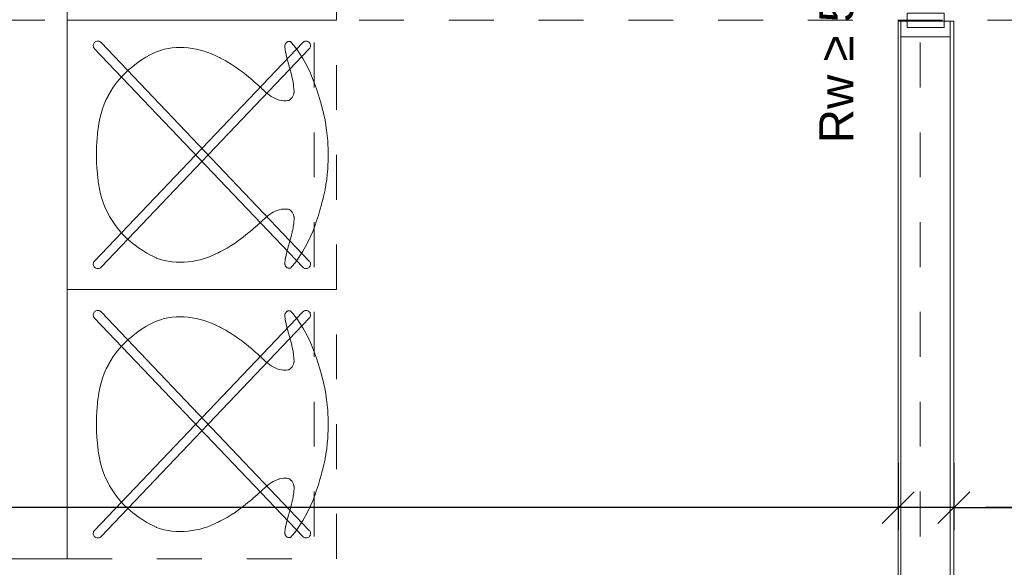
# Model space of a CAD drawing. Header units: metres. Extents: x -45.2 to 14.3, y -31.8 to 10.2.
# Tile 117 of 152: x -10.1 to -7.9, y -12 to -10.8. Entities that reach past the tile are written whole.
import ezdxf

# ---------------------------------------------------------------- set-up
doc = ezdxf.new("R2010")
doc.units = ezdxf.units.M
doc.header["$LTSCALE"] = 0.05
doc.linetypes.add('gestrichelt - 01', pattern=[2, 1, -1])
doc.linetypes.add('Raster 01', pattern=[2, 1, -1])
doc.layers.get('0').update_dxf_attribs({"lineweight": 25})
for name, color, linetype, lineweight in [('027_Tischlerarbeiten-340 Innentüren', 7, 'Continuous', 9), ('AV1-Akustikvorgaben-Trennwände', 7, 'Continuous', 5), ('AV1-Einrichtung Bemaßung', 7, 'Continuous', 9)]:
    doc.layers.add(name, color=color, linetype=linetype, lineweight=lineweight)
for name, color, linetype, lineweight, true_color in [('AV1-Bewegungsfläche', 7, 'gestrichelt - 01', 9, 0xd9d9d9), ('AV1-Einrichtung', 7, 'Continuous', 9, 0xa6a6a6), ('AV1-Raster', 7, 'Raster 01', 9, 0xa6a6a6)]:
    doc.layers.add(name, color=color, linetype=linetype, lineweight=lineweight, true_color=true_color)
doc.styles.add('Arial', font='arial.ttf')

msp = doc.modelspace()

# ---------------------------------------------------------------- linework, layer by layer
at = {"color": 0, "linetype": 'Continuous', "lineweight": 15}
for p, q in [((-8.1136, -11.8506), (-8.1844, -11.9213)), ((-8.1136, -11.8506), (-8.1844, -11.9213)), ((-8.0604, -11.9213), (-7.9896, -11.8506)), ((-8.0604, -11.9213), (-7.9896, -11.8506))]:
    msp.add_line(p, q, dxfattribs=at)
at = {"color": 0, "linetype": 'ByBlock', "lineweight": -2}
for p, q in [((-8.149, -11.8859), (-8.2197, -11.8859)), ((-8.149, -11.8859), (-8.2197, -11.8859)), ((-8.025, -11.8859), (-7.9543, -11.8859)), ((-8.025, -11.8859), (-7.9543, -11.8859))]:
    msp.add_line(p, q, dxfattribs=at)
at = {"layer": '027_Tischlerarbeiten-340 Innentüren', "color": 7, "linetype": 'Continuous', "lineweight": 5}
for points in [[(-8.1289, -10.784), (-8.0469, -10.784), (-8.0469, -10.816), (-8.1289, -10.816)], [(-8.149, -10.8023), (-8.143, -10.8023), (-8.143, -12.0727), (-8.149, -12.0727)], [(-8.143, -10.8023), (-8.033, -10.8023), (-8.033, -10.8373), (-8.143, -10.8373)], [(-8.033, -10.8023), (-8.025, -10.8023), (-8.025, -12.0727), (-8.033, -12.0727)]]:
    msp.add_lwpolyline(points, close=True, dxfattribs=at)
at = {"layer": 'AV1-Bewegungsfläche'}
for points in [[(-10, -10.2), (-10, -10.8), (-9.4, -10.8), (-9.4, -10.2)], [(-10, -10.8), (-10, -11.4), (-9.4, -11.4), (-9.4, -10.8)], [(-10, -11.4), (-10, -12), (-9.4, -12), (-9.4, -11.4)]]:
    msp.add_lwpolyline(points, close=True, dxfattribs=at)
at = {"layer": 'AV1-Einrichtung'}
for points in [[(-11.6, -12), (-11.6, -9.6), (-10, -9.6), (-10, -12)], [(-9.4608, -10.8635), (-9.4598, -10.8622), (-9.4589, -10.8606), (-9.4584, -10.859), (-9.4581, -10.8573), (-9.4581, -10.8555), (-9.4585, -10.8538), (-9.4591, -10.8522), (-9.46, -10.8507), (-9.4612, -10.8494), (-9.4612, -10.8494), (-9.4626, -10.8483), (-9.4641, -10.8475), (-9.4657, -10.8469), (-9.4675, -10.8467), (-9.4692, -10.8467), (-9.4709, -10.847), (-9.4725, -10.8477), (-9.474, -10.8486), (-9.4753, -10.8497), (-9.9392, -11.3365), (-9.9392, -11.3365), (-9.9402, -11.3378), (-9.9411, -11.3394), (-9.9416, -11.341), (-9.9419, -11.3427), (-9.9419, -11.3445), (-9.9415, -11.3462), (-9.9409, -11.3478), (-9.94, -11.3493), (-9.9388, -11.3506), (-9.9388, -11.3506), (-9.9374, -11.3517), (-9.9359, -11.3525), (-9.9343, -11.3531), (-9.9325, -11.3533), (-9.9308, -11.3533), (-9.9291, -11.353), (-9.9275, -11.3523), (-9.926, -11.3514), (-9.9247, -11.3503)], [(-9.4753, -11.3503), (-9.474, -11.3514), (-9.4725, -11.3523), (-9.4709, -11.353), (-9.4692, -11.3533), (-9.4675, -11.3533), (-9.4657, -11.3531), (-9.4641, -11.3525), (-9.4626, -11.3517), (-9.4612, -11.3506), (-9.4612, -11.3506), (-9.46, -11.3493), (-9.4591, -11.3478), (-9.4585, -11.3462), (-9.4581, -11.3445), (-9.4581, -11.3427), (-9.4584, -11.341), (-9.4589, -11.3394), (-9.4598, -11.3378), (-9.4608, -11.3365), (-9.9247, -10.8497), (-9.9247, -10.8497), (-9.926, -10.8486), (-9.9275, -10.8477), (-9.9291, -10.847), (-9.9308, -10.8467), (-9.9325, -10.8467), (-9.9343, -10.8469), (-9.9343, -10.8469), (-9.9359, -10.8475), (-9.9374, -10.8483), (-9.9388, -10.8494), (-9.94, -10.8507), (-9.9409, -10.8522), (-9.9415, -10.8538), (-9.9415, -10.8538), (-9.9419, -10.8555), (-9.9419, -10.8573), (-9.9416, -10.859), (-9.9411, -10.8606), (-9.9402, -10.8622), (-9.9392, -10.8635)], [(-9.9349, -11.1014), (-9.9349, -11.1029), (-9.9349, -11.1076), (-9.9349, -11.1076), (-9.9345, -11.1186), (-9.934, -11.1273), (-9.934, -11.1273), (-9.9332, -11.1369), (-9.9328, -11.1409), (-9.9328, -11.1409), (-9.9326, -11.1424), (-9.9326, -11.1424), (-9.9324, -11.1455), (-9.9321, -11.1493), (-9.9321, -11.1493), (-9.9309, -11.16), (-9.9303, -11.1638), (-9.9303, -11.1638), (-9.9283, -11.1753), (-9.9283, -11.1754), (-9.9283, -11.1754), (-9.9258, -11.1866), (-9.9257, -11.1867), (-9.9257, -11.1867), (-9.9227, -11.1974), (-9.9227, -11.1975), (-9.9227, -11.1975), (-9.9191, -11.208), (-9.9191, -11.208), (-9.9191, -11.208), (-9.9151, -11.2181), (-9.9151, -11.2182), (-9.9151, -11.2182), (-9.9106, -11.2279), (-9.9105, -11.2279), (-9.9105, -11.2279), (-9.9056, -11.2373), (-9.9055, -11.2374), (-9.9055, -11.2374), (-9.9001, -11.2464), (-9.9001, -11.2464), (-9.9001, -11.2464), (-9.8942, -11.2551), (-9.8942, -11.2551), (-9.8878, -11.2635), (-9.8878, -11.2635), (-9.881, -11.2716), (-9.881, -11.2716), (-9.881, -11.2716), (-9.8738, -11.2793), (-9.8738, -11.2793), (-9.8738, -11.2793), (-9.8662, -11.2867), (-9.8662, -11.2867), (-9.8662, -11.2867), (-9.8582, -11.2938), (-9.8582, -11.2938), (-9.8582, -11.2938), (-9.8498, -11.3005), (-9.8497, -11.3005), (-9.8497, -11.3005), (-9.841, -11.307), (-9.8409, -11.307), (-9.8409, -11.307), (-9.8318, -11.3131), (-9.8316, -11.3132), (-9.8316, -11.3132), (-9.8223, -11.3189), (-9.8208, -11.3198), (-9.8208, -11.3198), (-9.8142, -11.3235), (-9.8138, -11.3237), (-9.8138, -11.3237), (-9.8079, -11.3267), (-9.8079, -11.3267), (-9.8018, -11.3294), (-9.8008, -11.3298), (-9.8008, -11.3298), (-9.7924, -11.3328), (-9.7924, -11.3328), (-9.7924, -11.3328), (-9.7839, -11.3352), (-9.7839, -11.3352), (-9.7839, -11.3352), (-9.7752, -11.337), (-9.7752, -11.337), (-9.7752, -11.337), (-9.7664, -11.3383), (-9.7664, -11.3383), (-9.7664, -11.3383), (-9.7574, -11.3391), (-9.7574, -11.3391), (-9.7574, -11.3391), (-9.7484, -11.3393), (-9.7484, -11.3393), (-9.7484, -11.3393), (-9.7394, -11.3391), (-9.7394, -11.3391), (-9.7394, -11.3391), (-9.7304, -11.3384), (-9.7304, -11.3384), (-9.7304, -11.3384), (-9.7214, -11.3372), (-9.7214, -11.3372), (-9.7214, -11.3372), (-9.7125, -11.3356), (-9.7125, -11.3356), (-9.7125, -11.3356), (-9.7037, -11.3336), (-9.7037, -11.3336), (-9.7037, -11.3336), (-9.6951, -11.3311), (-9.6951, -11.3311), (-9.6951, -11.3311), (-9.6866, -11.3283), (-9.6866, -11.3283), (-9.6866, -11.3283), (-9.6784, -11.3251), (-9.6784, -11.3251), (-9.6784, -11.3251), (-9.6704, -11.3215), (-9.6689, -11.3208), (-9.6689, -11.3208), (-9.6641, -11.3184), (-9.6627, -11.3176), (-9.6627, -11.3176), (-9.6608, -11.3166), (-9.6608, -11.3166), (-9.6583, -11.3154), (-9.6553, -11.3139), (-9.6553, -11.3139), (-9.6468, -11.3094), (-9.6439, -11.3077), (-9.6439, -11.3077), (-9.6348, -11.3022), (-9.6348, -11.3022), (-9.6348, -11.3022), (-9.626, -11.2964), (-9.626, -11.2964), (-9.6174, -11.2903), (-9.6164, -11.2896), (-9.6164, -11.2896), (-9.61, -11.2848), (-9.61, -11.2848), (-9.6038, -11.2799), (-9.6037, -11.2798), (-9.6037, -11.2798), (-9.5974, -11.2747), (-9.5953, -11.273), (-9.5953, -11.273), (-9.5888, -11.2676), (-9.5879, -11.2668), (-9.5879, -11.2668), (-9.5833, -11.2629), (-9.5831, -11.2628), (-9.5831, -11.2628), (-9.579, -11.2592), (-9.5787, -11.2589), (-9.5787, -11.2589), (-9.5752, -11.2557), (-9.5752, -11.2557), (-9.5717, -11.2524), (-9.5717, -11.2524), (-9.5717, -11.2524), (-9.5682, -11.2491), (-9.5681, -11.2491), (-9.5681, -11.2491), (-9.5646, -11.2457), (-9.5645, -11.2457), (-9.5645, -11.2457), (-9.5609, -11.2424), (-9.5609, -11.2424), (-9.5609, -11.2424), (-9.5571, -11.2391), (-9.5571, -11.2391), (-9.5571, -11.2391), (-9.5533, -11.236), (-9.5532, -11.236), (-9.5532, -11.236), (-9.5493, -11.233), (-9.5493, -11.233), (-9.5493, -11.233), (-9.5453, -11.2302), (-9.5452, -11.2302), (-9.5452, -11.2302), (-9.5411, -11.2277), (-9.5411, -11.2277), (-9.5411, -11.2277), (-9.5368, -11.2255), (-9.5368, -11.2255), (-9.5368, -11.2255), (-9.5323, -11.2236), (-9.5323, -11.2236), (-9.5277, -11.2222), (-9.5277, -11.2221), (-9.5277, -11.2221), (-9.5229, -11.2211), (-9.5229, -11.2211), (-9.5229, -11.2211), (-9.518, -11.2206), (-9.518, -11.2206), (-9.518, -11.2206), (-9.5129, -11.2206), (-9.5119, -11.2206), (-9.5119, -11.2206), (-9.5085, -11.221), (-9.5076, -11.2211), (-9.5076, -11.2211), (-9.5062, -11.2214), (-9.5062, -11.2214), (-9.5058, -11.2215), (-9.5057, -11.2215), (-9.5057, -11.2215), (-9.5052, -11.2218), (-9.505, -11.2219), (-9.505, -11.2219), (-9.5043, -11.2223), (-9.504, -11.2225), (-9.504, -11.2225), (-9.5027, -11.2235), (-9.5024, -11.2238), (-9.5024, -11.2238), (-9.5008, -11.2255), (-9.5007, -11.2256), (-9.5007, -11.2256), (-9.499, -11.2278), (-9.4989, -11.2279), (-9.4989, -11.2279), (-9.4974, -11.2305), (-9.4973, -11.2306), (-9.4973, -11.2306), (-9.496, -11.2336), (-9.4959, -11.234), (-9.4959, -11.234), (-9.4951, -11.2365), (-9.495, -11.2371), (-9.495, -11.2371), (-9.4948, -11.2384), (-9.4947, -11.2386), (-9.4947, -11.2386), (-9.4946, -11.2395), (-9.4946, -11.2395), (-9.4947, -11.2417), (-9.4947, -11.2422), (-9.4947, -11.2422), (-9.4948, -11.2454), (-9.4949, -11.247), (-9.4949, -11.247), (-9.4955, -11.2534), (-9.4958, -11.2555), (-9.4958, -11.2555), (-9.4967, -11.2617), (-9.4969, -11.2627), (-9.4969, -11.2627), (-9.4977, -11.2668), (-9.4977, -11.2668), (-9.4986, -11.2709), (-9.4988, -11.2719), (-9.4988, -11.2719), (-9.5003, -11.278), (-9.5005, -11.279), (-9.5005, -11.279), (-9.5027, -11.287), (-9.5027, -11.287), (-9.5049, -11.295), (-9.5049, -11.295), (-9.5072, -11.303), (-9.5072, -11.303), (-9.5094, -11.311), (-9.5094, -11.311), (-9.5094, -11.311), (-9.5115, -11.319), (-9.5115, -11.319), (-9.5115, -11.319), (-9.5132, -11.3272), (-9.5134, -11.3282), (-9.5134, -11.3282), (-9.5145, -11.3344), (-9.5147, -11.336), (-9.5147, -11.336), (-9.5151, -11.3391), (-9.5152, -11.3397), (-9.5152, -11.3397), (-9.5154, -11.3418), (-9.5154, -11.3418), (-9.5153, -11.3423), (-9.5152, -11.3427), (-9.5152, -11.3427), (-9.5149, -11.3441), (-9.5147, -11.3447), (-9.5147, -11.3447), (-9.5142, -11.3462), (-9.5142, -11.3462), (-9.5142, -11.3462), (-9.5136, -11.3476), (-9.5136, -11.3476), (-9.5136, -11.3476), (-9.5128, -11.3489), (-9.5128, -11.3489), (-9.5128, -11.3489), (-9.5119, -11.35), (-9.5119, -11.35), (-9.5115, -11.3505), (-9.5109, -11.3509), (-9.5106, -11.3512), (-9.5106, -11.3512), (-9.51, -11.3516), (-9.5094, -11.3519), (-9.5094, -11.3519), (-9.5081, -11.3523), (-9.508, -11.3523), (-9.508, -11.3523), (-9.5073, -11.3525), (-9.5066, -11.3526), (-9.5063, -11.3526), (-9.5063, -11.3526), (-9.5052, -11.3525), (-9.5052, -11.3525), (-9.504, -11.3524), (-9.5039, -11.3523), (-9.5039, -11.3523), (-9.5029, -11.3521), (-9.5028, -11.3521), (-9.5028, -11.3521), (-9.5021, -11.3519), (-9.5021, -11.3519), (-9.5001, -11.3496), (-9.4976, -11.3467), (-9.4976, -11.3467), (-9.4909, -11.3383), (-9.4886, -11.3352), (-9.4886, -11.3352), (-9.4816, -11.3251), (-9.4816, -11.3251), (-9.475, -11.3147), (-9.475, -11.3147), (-9.469, -11.3041), (-9.469, -11.3041), (-9.469, -11.3041), (-9.4633, -11.2931), (-9.4633, -11.2931), (-9.4633, -11.2931), (-9.4581, -11.282), (-9.4581, -11.2819), (-9.4581, -11.2819), (-9.4532, -11.2705), (-9.4532, -11.2705), (-9.4532, -11.2705), (-9.4487, -11.2589), (-9.4487, -11.2589), (-9.4487, -11.2589), (-9.4445, -11.2471), (-9.4445, -11.2471), (-9.4445, -11.2471), (-9.4406, -11.2352), (-9.4406, -11.2352), (-9.4406, -11.2352), (-9.437, -11.2231), (-9.437, -11.2231), (-9.437, -11.2231), (-9.4336, -11.211), (-9.4326, -11.2072), (-9.4326, -11.2072), (-9.4299, -11.1964), (-9.4289, -11.1926), (-9.4289, -11.1926), (-9.4282, -11.1895), (-9.4262, -11.1806), (-9.4262, -11.1806), (-9.4256, -11.1777), (-9.4252, -11.1756), (-9.4252, -11.1756), (-9.424, -11.1684), (-9.4236, -11.1663), (-9.4236, -11.1663), (-9.422, -11.1547), (-9.422, -11.1547), (-9.422, -11.1547), (-9.4207, -11.1432), (-9.4207, -11.1432), (-9.4207, -11.1432), (-9.4197, -11.1316), (-9.4197, -11.1316), (-9.4191, -11.1201), (-9.4189, -11.1165), (-9.4189, -11.1165), (-9.4187, -11.1064), (-9.4187, -11.1028), (-9.4187, -11.1028), (-9.4186, -11.0999), (-9.4187, -11.1001), (-9.4187, -11.1001), (-9.4187, -11.0972), (-9.4188, -11.0936), (-9.4188, -11.0936), (-9.419, -11.0835), (-9.4192, -11.0799), (-9.4192, -11.0799), (-9.4198, -11.0684), (-9.4198, -11.0684), (-9.4208, -11.0568), (-9.4208, -11.0568), (-9.4208, -11.0568), (-9.4221, -11.0453), (-9.4221, -11.0453), (-9.4221, -11.0453), (-9.4237, -11.0338), (-9.4241, -11.0316), (-9.4241, -11.0316), (-9.4253, -11.0244), (-9.4257, -11.0223), (-9.4257, -11.0223), (-9.4263, -11.0194), (-9.4283, -11.0105), (-9.4283, -11.0105), (-9.429, -11.0074), (-9.4299, -11.0036), (-9.4299, -11.0036), (-9.4327, -10.9928), (-9.4337, -10.989), (-9.4337, -10.989), (-9.4371, -10.9769), (-9.4371, -10.9769), (-9.4371, -10.9769), (-9.4407, -10.9648), (-9.4407, -10.9648), (-9.4407, -10.9648), (-9.4446, -10.9529), (-9.4446, -10.9529), (-9.4446, -10.9529), (-9.4488, -10.9411), (-9.4488, -10.9411), (-9.4488, -10.9411), (-9.4533, -10.9295), (-9.4533, -10.9295), (-9.4533, -10.9295), (-9.4582, -10.9181), (-9.4582, -10.918), (-9.4582, -10.918), (-9.4634, -10.9069), (-9.4634, -10.9069), (-9.4634, -10.9069), (-9.4691, -10.8959), (-9.4691, -10.8959), (-9.4691, -10.8959), (-9.4751, -10.8853), (-9.4751, -10.8853), (-9.4817, -10.8749), (-9.4817, -10.8749), (-9.4887, -10.8648), (-9.4896, -10.8636), (-9.4896, -10.8636), (-9.4953, -10.8563), (-9.4967, -10.8545), (-9.4967, -10.8545), (-9.4997, -10.851), (-9.5002, -10.8504), (-9.5002, -10.8504), (-9.5022, -10.8481), (-9.5022, -10.8481), (-9.5029, -10.8479), (-9.5033, -10.8478), (-9.5033, -10.8478), (-9.5048, -10.8475), (-9.5053, -10.8475), (-9.5053, -10.8475), (-9.5064, -10.8474), (-9.5064, -10.8474), (-9.5074, -10.8475), (-9.5076, -10.8476), (-9.5076, -10.8476), (-9.5084, -10.8477), (-9.509, -10.848), (-9.5093, -10.848), (-9.5093, -10.848), (-9.5101, -10.8484), (-9.5108, -10.8489), (-9.5108, -10.8489), (-9.5115, -10.8495), (-9.5122, -10.8502), (-9.5122, -10.8502), (-9.5122, -10.8502), (-9.5133, -10.8517), (-9.5133, -10.8518), (-9.5133, -10.8518), (-9.5142, -10.8535), (-9.5142, -10.8536), (-9.5142, -10.8536), (-9.5149, -10.8555), (-9.515, -10.8559), (-9.515, -10.8559), (-9.5153, -10.8573), (-9.5154, -10.8577), (-9.5154, -10.8577), (-9.5155, -10.8582), (-9.5155, -10.8582), (-9.5153, -10.8603), (-9.5152, -10.8609), (-9.5152, -10.8609), (-9.5148, -10.864), (-9.5146, -10.8656), (-9.5146, -10.8656), (-9.5135, -10.8718), (-9.5133, -10.8728), (-9.5133, -10.8728), (-9.5116, -10.881), (-9.5116, -10.881), (-9.5116, -10.881), (-9.5095, -10.8891), (-9.5095, -10.8891), (-9.5095, -10.8891), (-9.5073, -10.8971), (-9.5073, -10.8971), (-9.505, -10.905), (-9.505, -10.905), (-9.5028, -10.913), (-9.5028, -10.913), (-9.5006, -10.921), (-9.5006, -10.921), (-9.5006, -10.921), (-9.4987, -10.9291), (-9.4987, -10.9291), (-9.4987, -10.9291), (-9.497, -10.9373), (-9.497, -10.9373), (-9.497, -10.9373), (-9.4957, -10.9456), (-9.4956, -10.9466), (-9.4956, -10.9466), (-9.495, -10.953), (-9.4949, -10.9546), (-9.4949, -10.9546), (-9.4948, -10.9578), (-9.4948, -10.9584), (-9.4948, -10.9584), (-9.4947, -10.9605), (-9.4947, -10.9605), (-9.4948, -10.9614), (-9.4949, -10.9616), (-9.4949, -10.9616), (-9.4951, -10.9629), (-9.4952, -10.9635), (-9.4952, -10.9635), (-9.496, -10.966), (-9.4961, -10.9665), (-9.4961, -10.9665), (-9.4974, -10.9694), (-9.4975, -10.9695), (-9.4975, -10.9695), (-9.499, -10.9721), (-9.4991, -10.9722), (-9.4991, -10.9722), (-9.5008, -10.9744), (-9.501, -10.9747), (-9.501, -10.9747), (-9.5024, -10.976), (-9.5026, -10.9763), (-9.5026, -10.9763), (-9.5035, -10.977), (-9.5035, -10.9771), (-9.5035, -10.9771), (-9.5043, -10.9776), (-9.5044, -10.9777), (-9.5044, -10.9777), (-9.5051, -10.9781), (-9.5053, -10.9782), (-9.5053, -10.9782), (-9.5058, -10.9785), (-9.5059, -10.9785), (-9.5059, -10.9785), (-9.5063, -10.9786), (-9.5063, -10.9786), (-9.5077, -10.9789), (-9.5086, -10.979), (-9.5086, -10.979), (-9.512, -10.9794), (-9.513, -10.9794), (-9.513, -10.9794), (-9.5181, -10.9794), (-9.5181, -10.9794), (-9.5181, -10.9794), (-9.523, -10.9789), (-9.5231, -10.9789), (-9.5231, -10.9789), (-9.5278, -10.9779), (-9.5278, -10.9778), (-9.5278, -10.9778), (-9.5324, -10.9764), (-9.5324, -10.9764), (-9.5369, -10.9745), (-9.5369, -10.9745), (-9.5412, -10.9723), (-9.5412, -10.9723), (-9.5412, -10.9723), (-9.5454, -10.9698), (-9.5454, -10.9698), (-9.5454, -10.9698), (-9.5494, -10.967), (-9.5494, -10.967), (-9.5494, -10.967), (-9.5534, -10.964), (-9.5534, -10.964), (-9.5534, -10.964), (-9.5572, -10.9609), (-9.5572, -10.9609), (-9.5572, -10.9609), (-9.561, -10.9576), (-9.561, -10.9576), (-9.561, -10.9576), (-9.5646, -10.9543), (-9.5647, -10.9543), (-9.5647, -10.9543), (-9.5683, -10.9509), (-9.5683, -10.9509), (-9.5683, -10.9509), (-9.5718, -10.9476), (-9.5718, -10.9476), (-9.5718, -10.9476), (-9.5753, -10.9443), (-9.5753, -10.9443), (-9.5788, -10.9411), (-9.5791, -10.9408), (-9.5791, -10.9408), (-9.5833, -10.9372), (-9.5834, -10.9371), (-9.5834, -10.9371), (-9.588, -10.9332), (-9.589, -10.9324), (-9.589, -10.9324), (-9.5954, -10.9271), (-9.5954, -10.927), (-9.5954, -10.927), (-9.6017, -10.9219), (-9.6017, -10.9219), (-9.6081, -10.9168), (-9.6091, -10.916), (-9.6091, -10.916), (-9.6175, -10.9097), (-9.6175, -10.9097), (-9.6175, -10.9097), (-9.6261, -10.9036), (-9.6261, -10.9036), (-9.6349, -10.8978), (-9.6349, -10.8978), (-9.6349, -10.8978), (-9.644, -10.8924), (-9.6469, -10.8906), (-9.6469, -10.8906), (-9.6554, -10.8861), (-9.6584, -10.8846), (-9.6584, -10.8846), (-9.6609, -10.8834), (-9.6609, -10.8834), (-9.6628, -10.8824), (-9.6642, -10.8816), (-9.6642, -10.8816), (-9.669, -10.8792), (-9.6705, -10.8785), (-9.6705, -10.8785), (-9.6785, -10.8749), (-9.6785, -10.8749), (-9.6785, -10.8749), (-9.6867, -10.8717), (-9.6868, -10.8717), (-9.6868, -10.8717), (-9.6952, -10.8689), (-9.6952, -10.8689), (-9.6952, -10.8689), (-9.7038, -10.8665), (-9.7038, -10.8664), (-9.7038, -10.8664), (-9.7126, -10.8644), (-9.7126, -10.8644), (-9.7126, -10.8644), (-9.7215, -10.8628), (-9.7215, -10.8628), (-9.7215, -10.8628), (-9.7305, -10.8616), (-9.7305, -10.8616), (-9.7305, -10.8616), (-9.7395, -10.8609), (-9.7395, -10.8609), (-9.7395, -10.8609), (-9.7485, -10.8607), (-9.7486, -10.8607), (-9.7486, -10.8607), (-9.7575, -10.8609), (-9.7576, -10.8609), (-9.7576, -10.8609), (-9.7665, -10.8617), (-9.7665, -10.8617), (-9.7665, -10.8617), (-9.7753, -10.863), (-9.7753, -10.863), (-9.7753, -10.863), (-9.784, -10.8648), (-9.784, -10.8648), (-9.784, -10.8648), (-9.7925, -10.8672), (-9.7925, -10.8672), (-9.7925, -10.8672), (-9.8009, -10.8702), (-9.8019, -10.8706), (-9.8019, -10.8706), (-9.808, -10.8733), (-9.808, -10.8733), (-9.8139, -10.8763), (-9.8155, -10.8772), (-9.8155, -10.8772), (-9.8245, -10.8824), (-9.8271, -10.8839), (-9.8271, -10.8839), (-9.8364, -10.8899), (-9.8365, -10.8899), (-9.8365, -10.8899), (-9.8455, -10.8962), (-9.8455, -10.8962), (-9.8455, -10.8962), (-9.8541, -10.9028), (-9.8541, -10.9028), (-9.8541, -10.9028), (-9.8623, -10.9097), (-9.8624, -10.9097), (-9.8624, -10.9097), (-9.8702, -10.917), (-9.8702, -10.917), (-9.8702, -10.917), (-9.8776, -10.9245), (-9.8776, -10.9245), (-9.8776, -10.9245), (-9.8846, -10.9324), (-9.8846, -10.9324), (-9.8912, -10.9406), (-9.8912, -10.9406), (-9.8973, -10.9492), (-9.8973, -10.9492), (-9.8973, -10.9492), (-9.903, -10.9581), (-9.903, -10.9581), (-9.903, -10.9581), (-9.9082, -10.9673), (-9.9082, -10.9674), (-9.9082, -10.9674), (-9.913, -10.9769), (-9.913, -10.977), (-9.913, -10.977), (-9.9173, -10.9869), (-9.9173, -10.9869), (-9.9173, -10.9869), (-9.9211, -10.9972), (-9.9211, -10.9973), (-9.9211, -10.9973), (-9.9244, -11.0079), (-9.9244, -11.008), (-9.9244, -11.008), (-9.9272, -11.0189), (-9.9272, -11.0191), (-9.9272, -11.0191), (-9.9295, -11.0304), (-9.9295, -11.0305), (-9.9295, -11.0305), (-9.9313, -11.0422), (-9.9316, -11.0446), (-9.9316, -11.0446), (-9.9323, -11.0522), (-9.9325, -11.0545), (-9.9325, -11.0545), (-9.9327, -11.0576), (-9.9327, -11.0576), (-9.9329, -11.0591), (-9.9333, -11.0631), (-9.9333, -11.0631), (-9.9341, -11.0727), (-9.9346, -11.0815), (-9.9346, -11.0815), (-9.935, -11.0924), (-9.935, -11.0971), (-9.935, -11.0971), (-9.9351, -11.0986)], [(-9.4608, -11.4635), (-9.4598, -11.4622), (-9.4589, -11.4606), (-9.4584, -11.459), (-9.4581, -11.4573), (-9.4581, -11.4555), (-9.4585, -11.4538), (-9.4591, -11.4522), (-9.46, -11.4507), (-9.4612, -11.4494), (-9.4612, -11.4494), (-9.4626, -11.4483), (-9.4641, -11.4475), (-9.4657, -11.4469), (-9.4675, -11.4467), (-9.4692, -11.4467), (-9.4709, -11.447), (-9.4725, -11.4477), (-9.474, -11.4486), (-9.4753, -11.4497), (-9.9392, -11.9365), (-9.9392, -11.9365), (-9.9402, -11.9378), (-9.9411, -11.9394), (-9.9416, -11.941), (-9.9419, -11.9427), (-9.9419, -11.9445), (-9.9415, -11.9462), (-9.9409, -11.9478), (-9.94, -11.9493), (-9.9388, -11.9506), (-9.9388, -11.9506), (-9.9374, -11.9517), (-9.9359, -11.9525), (-9.9343, -11.9531), (-9.9325, -11.9533), (-9.9308, -11.9533), (-9.9291, -11.953), (-9.9275, -11.9523), (-9.926, -11.9514), (-9.9247, -11.9503)], [(-9.4753, -11.9503), (-9.474, -11.9514), (-9.4725, -11.9523), (-9.4709, -11.953), (-9.4692, -11.9533), (-9.4675, -11.9533), (-9.4657, -11.9531), (-9.4641, -11.9525), (-9.4626, -11.9517), (-9.4612, -11.9506), (-9.4612, -11.9506), (-9.46, -11.9493), (-9.4591, -11.9478), (-9.4585, -11.9462), (-9.4581, -11.9445), (-9.4581, -11.9427), (-9.4584, -11.941), (-9.4589, -11.9394), (-9.4598, -11.9378), (-9.4608, -11.9365), (-9.9247, -11.4497), (-9.9247, -11.4497), (-9.926, -11.4486), (-9.9275, -11.4477), (-9.9291, -11.447), (-9.9308, -11.4467), (-9.9325, -11.4467), (-9.9343, -11.4469), (-9.9343, -11.4469), (-9.9359, -11.4475), (-9.9374, -11.4483), (-9.9388, -11.4494), (-9.94, -11.4507), (-9.9409, -11.4522), (-9.9415, -11.4538), (-9.9415, -11.4538), (-9.9419, -11.4555), (-9.9419, -11.4573), (-9.9416, -11.459), (-9.9411, -11.4606), (-9.9402, -11.4622), (-9.9392, -11.4635)], [(-9.9349, -11.7014), (-9.9349, -11.7029), (-9.9349, -11.7076), (-9.9349, -11.7076), (-9.9345, -11.7186), (-9.934, -11.7273), (-9.934, -11.7273), (-9.9332, -11.7369), (-9.9328, -11.7409), (-9.9328, -11.7409), (-9.9326, -11.7424), (-9.9326, -11.7424), (-9.9324, -11.7455), (-9.9321, -11.7493), (-9.9321, -11.7493), (-9.9309, -11.76), (-9.9303, -11.7638), (-9.9303, -11.7638), (-9.9283, -11.7753), (-9.9283, -11.7754), (-9.9283, -11.7754), (-9.9258, -11.7866), (-9.9257, -11.7867), (-9.9257, -11.7867), (-9.9227, -11.7974), (-9.9227, -11.7975), (-9.9227, -11.7975), (-9.9191, -11.808), (-9.9191, -11.808), (-9.9191, -11.808), (-9.9151, -11.8181), (-9.9151, -11.8182), (-9.9151, -11.8182), (-9.9106, -11.8279), (-9.9105, -11.8279), (-9.9105, -11.8279), (-9.9056, -11.8373), (-9.9055, -11.8374), (-9.9055, -11.8374), (-9.9001, -11.8464), (-9.9001, -11.8464), (-9.9001, -11.8464), (-9.8942, -11.8551), (-9.8942, -11.8551), (-9.8878, -11.8635), (-9.8878, -11.8635), (-9.881, -11.8716), (-9.881, -11.8716), (-9.881, -11.8716), (-9.8738, -11.8793), (-9.8738, -11.8793), (-9.8738, -11.8793), (-9.8662, -11.8867), (-9.8662, -11.8867), (-9.8662, -11.8867), (-9.8582, -11.8938), (-9.8582, -11.8938), (-9.8582, -11.8938), (-9.8498, -11.9005), (-9.8497, -11.9005), (-9.8497, -11.9005), (-9.841, -11.907), (-9.8409, -11.907), (-9.8409, -11.907), (-9.8318, -11.9131), (-9.8316, -11.9132), (-9.8316, -11.9132), (-9.8223, -11.9189), (-9.8208, -11.9198), (-9.8208, -11.9198), (-9.8142, -11.9235), (-9.8138, -11.9237), (-9.8138, -11.9237), (-9.8079, -11.9267), (-9.8079, -11.9267), (-9.8018, -11.9294), (-9.8008, -11.9298), (-9.8008, -11.9298), (-9.7924, -11.9328), (-9.7924, -11.9328), (-9.7924, -11.9328), (-9.7839, -11.9352), (-9.7839, -11.9352), (-9.7839, -11.9352), (-9.7752, -11.937), (-9.7752, -11.937), (-9.7752, -11.937), (-9.7664, -11.9383), (-9.7664, -11.9383), (-9.7664, -11.9383), (-9.7574, -11.9391), (-9.7574, -11.9391), (-9.7574, -11.9391), (-9.7484, -11.9393), (-9.7484, -11.9393), (-9.7484, -11.9393), (-9.7394, -11.9391), (-9.7394, -11.9391), (-9.7394, -11.9391), (-9.7304, -11.9384), (-9.7304, -11.9384), (-9.7304, -11.9384), (-9.7214, -11.9372), (-9.7214, -11.9372), (-9.7214, -11.9372), (-9.7125, -11.9356), (-9.7125, -11.9356), (-9.7125, -11.9356), (-9.7037, -11.9336), (-9.7037, -11.9336), (-9.7037, -11.9336), (-9.6951, -11.9311), (-9.6951, -11.9311), (-9.6951, -11.9311), (-9.6866, -11.9283), (-9.6866, -11.9283), (-9.6866, -11.9283), (-9.6784, -11.9251), (-9.6784, -11.9251), (-9.6784, -11.9251), (-9.6704, -11.9215), (-9.6689, -11.9208), (-9.6689, -11.9208), (-9.6641, -11.9184), (-9.6627, -11.9176), (-9.6627, -11.9176), (-9.6608, -11.9166), (-9.6608, -11.9166), (-9.6583, -11.9154), (-9.6553, -11.9139), (-9.6553, -11.9139), (-9.6468, -11.9094), (-9.6439, -11.9077), (-9.6439, -11.9077), (-9.6348, -11.9022), (-9.6348, -11.9022), (-9.6348, -11.9022), (-9.626, -11.8964), (-9.626, -11.8964), (-9.6174, -11.8903), (-9.6164, -11.8896), (-9.6164, -11.8896), (-9.61, -11.8848), (-9.61, -11.8848), (-9.6038, -11.8799), (-9.6037, -11.8798), (-9.6037, -11.8798), (-9.5974, -11.8747), (-9.5953, -11.873), (-9.5953, -11.873), (-9.5888, -11.8676), (-9.5879, -11.8668), (-9.5879, -11.8668), (-9.5833, -11.8629), (-9.5831, -11.8628), (-9.5831, -11.8628), (-9.579, -11.8592), (-9.5787, -11.8589), (-9.5787, -11.8589), (-9.5752, -11.8557), (-9.5752, -11.8557), (-9.5717, -11.8524), (-9.5717, -11.8524), (-9.5717, -11.8524), (-9.5682, -11.8491), (-9.5681, -11.8491), (-9.5681, -11.8491), (-9.5646, -11.8457), (-9.5645, -11.8457), (-9.5645, -11.8457), (-9.5609, -11.8424), (-9.5609, -11.8424), (-9.5609, -11.8424), (-9.5571, -11.8391), (-9.5571, -11.8391), (-9.5571, -11.8391), (-9.5533, -11.836), (-9.5532, -11.836), (-9.5532, -11.836), (-9.5493, -11.833), (-9.5493, -11.833), (-9.5493, -11.833), (-9.5453, -11.8302), (-9.5452, -11.8302), (-9.5452, -11.8302), (-9.5411, -11.8277), (-9.5411, -11.8277), (-9.5411, -11.8277), (-9.5368, -11.8255), (-9.5368, -11.8255), (-9.5368, -11.8255), (-9.5323, -11.8236), (-9.5323, -11.8236), (-9.5277, -11.8222), (-9.5277, -11.8221), (-9.5277, -11.8221), (-9.5229, -11.8211), (-9.5229, -11.8211), (-9.5229, -11.8211), (-9.518, -11.8206), (-9.518, -11.8206), (-9.518, -11.8206), (-9.5129, -11.8206), (-9.5119, -11.8206), (-9.5119, -11.8206), (-9.5085, -11.821), (-9.5076, -11.8211), (-9.5076, -11.8211), (-9.5062, -11.8214), (-9.5062, -11.8214), (-9.5058, -11.8215), (-9.5057, -11.8215), (-9.5057, -11.8215), (-9.5052, -11.8218), (-9.505, -11.8219), (-9.505, -11.8219), (-9.5043, -11.8223), (-9.504, -11.8225), (-9.504, -11.8225), (-9.5027, -11.8235), (-9.5024, -11.8238), (-9.5024, -11.8238), (-9.5008, -11.8255), (-9.5007, -11.8256), (-9.5007, -11.8256), (-9.499, -11.8278), (-9.4989, -11.8279), (-9.4989, -11.8279), (-9.4974, -11.8305), (-9.4973, -11.8306), (-9.4973, -11.8306), (-9.496, -11.8336), (-9.4959, -11.834), (-9.4959, -11.834), (-9.4951, -11.8365), (-9.495, -11.8371), (-9.495, -11.8371), (-9.4948, -11.8384), (-9.4947, -11.8386), (-9.4947, -11.8386), (-9.4946, -11.8395), (-9.4946, -11.8395), (-9.4947, -11.8417), (-9.4947, -11.8422), (-9.4947, -11.8422), (-9.4948, -11.8454), (-9.4949, -11.847), (-9.4949, -11.847), (-9.4955, -11.8534), (-9.4958, -11.8555), (-9.4958, -11.8555), (-9.4967, -11.8617), (-9.4969, -11.8627), (-9.4969, -11.8627), (-9.4977, -11.8668), (-9.4977, -11.8668), (-9.4986, -11.8709), (-9.4988, -11.8719), (-9.4988, -11.8719), (-9.5003, -11.878), (-9.5005, -11.879), (-9.5005, -11.879), (-9.5027, -11.887), (-9.5027, -11.887), (-9.5049, -11.895), (-9.5049, -11.895), (-9.5072, -11.903), (-9.5072, -11.903), (-9.5094, -11.911), (-9.5094, -11.911), (-9.5094, -11.911), (-9.5115, -11.919), (-9.5115, -11.919), (-9.5115, -11.919), (-9.5132, -11.9272), (-9.5134, -11.9282), (-9.5134, -11.9282), (-9.5145, -11.9344), (-9.5147, -11.936), (-9.5147, -11.936), (-9.5151, -11.9391), (-9.5152, -11.9397), (-9.5152, -11.9397), (-9.5154, -11.9418), (-9.5154, -11.9418), (-9.5153, -11.9423), (-9.5152, -11.9427), (-9.5152, -11.9427), (-9.5149, -11.9441), (-9.5147, -11.9447), (-9.5147, -11.9447), (-9.5142, -11.9462), (-9.5142, -11.9462), (-9.5142, -11.9462), (-9.5136, -11.9476), (-9.5136, -11.9476), (-9.5136, -11.9476), (-9.5128, -11.9489), (-9.5128, -11.9489), (-9.5128, -11.9489), (-9.5119, -11.95), (-9.5119, -11.95), (-9.5115, -11.9505), (-9.5109, -11.9509), (-9.5106, -11.9512), (-9.5106, -11.9512), (-9.51, -11.9516), (-9.5094, -11.9519), (-9.5094, -11.9519), (-9.5081, -11.9523), (-9.508, -11.9523), (-9.508, -11.9523), (-9.5073, -11.9525), (-9.5066, -11.9526), (-9.5063, -11.9526), (-9.5063, -11.9526), (-9.5052, -11.9525), (-9.5052, -11.9525), (-9.504, -11.9524), (-9.5039, -11.9523), (-9.5039, -11.9523), (-9.5029, -11.9521), (-9.5028, -11.9521), (-9.5028, -11.9521), (-9.5021, -11.9519), (-9.5021, -11.9519), (-9.5001, -11.9496), (-9.4976, -11.9467), (-9.4976, -11.9467), (-9.4909, -11.9383), (-9.4886, -11.9352), (-9.4886, -11.9352), (-9.4816, -11.9251), (-9.4816, -11.9251), (-9.475, -11.9147), (-9.475, -11.9147), (-9.469, -11.9041), (-9.469, -11.9041), (-9.469, -11.9041), (-9.4633, -11.8931), (-9.4633, -11.8931), (-9.4633, -11.8931), (-9.4581, -11.882), (-9.4581, -11.8819), (-9.4581, -11.8819), (-9.4532, -11.8705), (-9.4532, -11.8705), (-9.4532, -11.8705), (-9.4487, -11.8589), (-9.4487, -11.8589), (-9.4487, -11.8589), (-9.4445, -11.8471), (-9.4445, -11.8471), (-9.4445, -11.8471), (-9.4406, -11.8352), (-9.4406, -11.8352), (-9.4406, -11.8352), (-9.437, -11.8231), (-9.437, -11.8231), (-9.437, -11.8231), (-9.4336, -11.811), (-9.4326, -11.8072), (-9.4326, -11.8072), (-9.4299, -11.7964), (-9.4289, -11.7926), (-9.4289, -11.7926), (-9.4282, -11.7895), (-9.4262, -11.7806), (-9.4262, -11.7806), (-9.4256, -11.7777), (-9.4252, -11.7756), (-9.4252, -11.7756), (-9.424, -11.7684), (-9.4236, -11.7663), (-9.4236, -11.7663), (-9.422, -11.7547), (-9.422, -11.7547), (-9.422, -11.7547), (-9.4207, -11.7432), (-9.4207, -11.7432), (-9.4207, -11.7432), (-9.4197, -11.7316), (-9.4197, -11.7316), (-9.4191, -11.7201), (-9.4189, -11.7165), (-9.4189, -11.7165), (-9.4187, -11.7064), (-9.4187, -11.7028), (-9.4187, -11.7028), (-9.4186, -11.6999), (-9.4187, -11.7001), (-9.4187, -11.7001), (-9.4187, -11.6972), (-9.4188, -11.6936), (-9.4188, -11.6936), (-9.419, -11.6835), (-9.4192, -11.6799), (-9.4192, -11.6799), (-9.4198, -11.6684), (-9.4198, -11.6684), (-9.4208, -11.6568), (-9.4208, -11.6568), (-9.4208, -11.6568), (-9.4221, -11.6453), (-9.4221, -11.6453), (-9.4221, -11.6453), (-9.4237, -11.6338), (-9.4241, -11.6316), (-9.4241, -11.6316), (-9.4253, -11.6244), (-9.4257, -11.6223), (-9.4257, -11.6223), (-9.4263, -11.6194), (-9.4283, -11.6105), (-9.4283, -11.6105), (-9.429, -11.6074), (-9.4299, -11.6036), (-9.4299, -11.6036), (-9.4327, -11.5928), (-9.4337, -11.589), (-9.4337, -11.589), (-9.4371, -11.5769), (-9.4371, -11.5769), (-9.4371, -11.5769), (-9.4407, -11.5648), (-9.4407, -11.5648), (-9.4407, -11.5648), (-9.4446, -11.5529), (-9.4446, -11.5529), (-9.4446, -11.5529), (-9.4488, -11.5411), (-9.4488, -11.5411), (-9.4488, -11.5411), (-9.4533, -11.5295), (-9.4533, -11.5295), (-9.4533, -11.5295), (-9.4582, -11.5181), (-9.4582, -11.518), (-9.4582, -11.518), (-9.4634, -11.5069), (-9.4634, -11.5069), (-9.4634, -11.5069), (-9.4691, -11.4959), (-9.4691, -11.4959), (-9.4691, -11.4959), (-9.4751, -11.4853), (-9.4751, -11.4853), (-9.4817, -11.4749), (-9.4817, -11.4749), (-9.4887, -11.4648), (-9.4896, -11.4636), (-9.4896, -11.4636), (-9.4953, -11.4563), (-9.4967, -11.4545), (-9.4967, -11.4545), (-9.4997, -11.451), (-9.5002, -11.4504), (-9.5002, -11.4504), (-9.5022, -11.4481), (-9.5022, -11.4481), (-9.5029, -11.4479), (-9.5033, -11.4478), (-9.5033, -11.4478), (-9.5048, -11.4475), (-9.5053, -11.4475), (-9.5053, -11.4475), (-9.5064, -11.4474), (-9.5064, -11.4474), (-9.5074, -11.4475), (-9.5076, -11.4476), (-9.5076, -11.4476), (-9.5084, -11.4477), (-9.509, -11.448), (-9.5093, -11.448), (-9.5093, -11.448), (-9.5101, -11.4484), (-9.5108, -11.4489), (-9.5108, -11.4489), (-9.5115, -11.4495), (-9.5122, -11.4502), (-9.5122, -11.4502), (-9.5122, -11.4502), (-9.5133, -11.4517), (-9.5133, -11.4518), (-9.5133, -11.4518), (-9.5142, -11.4535), (-9.5142, -11.4536), (-9.5142, -11.4536), (-9.5149, -11.4555), (-9.515, -11.4559), (-9.515, -11.4559), (-9.5153, -11.4573), (-9.5154, -11.4577), (-9.5154, -11.4577), (-9.5155, -11.4582), (-9.5155, -11.4582), (-9.5153, -11.4603), (-9.5152, -11.4609), (-9.5152, -11.4609), (-9.5148, -11.464), (-9.5146, -11.4656), (-9.5146, -11.4656), (-9.5135, -11.4718), (-9.5133, -11.4728), (-9.5133, -11.4728), (-9.5116, -11.481), (-9.5116, -11.481), (-9.5116, -11.481), (-9.5095, -11.4891), (-9.5095, -11.4891), (-9.5095, -11.4891), (-9.5073, -11.4971), (-9.5073, -11.4971), (-9.505, -11.505), (-9.505, -11.505), (-9.5028, -11.513), (-9.5028, -11.513), (-9.5006, -11.521), (-9.5006, -11.521), (-9.5006, -11.521), (-9.4987, -11.5291), (-9.4987, -11.5291), (-9.4987, -11.5291), (-9.497, -11.5373), (-9.497, -11.5373), (-9.497, -11.5373), (-9.4957, -11.5456), (-9.4956, -11.5466), (-9.4956, -11.5466), (-9.495, -11.553), (-9.4949, -11.5546), (-9.4949, -11.5546), (-9.4948, -11.5578), (-9.4948, -11.5584), (-9.4948, -11.5584), (-9.4947, -11.5605), (-9.4947, -11.5605), (-9.4948, -11.5614), (-9.4949, -11.5616), (-9.4949, -11.5616), (-9.4951, -11.5629), (-9.4952, -11.5635), (-9.4952, -11.5635), (-9.496, -11.566), (-9.4961, -11.5665), (-9.4961, -11.5665), (-9.4974, -11.5694), (-9.4975, -11.5695), (-9.4975, -11.5695), (-9.499, -11.5721), (-9.4991, -11.5722), (-9.4991, -11.5722), (-9.5008, -11.5744), (-9.501, -11.5747), (-9.501, -11.5747), (-9.5024, -11.576), (-9.5026, -11.5763), (-9.5026, -11.5763), (-9.5035, -11.577), (-9.5035, -11.5771), (-9.5035, -11.5771), (-9.5043, -11.5776), (-9.5044, -11.5777), (-9.5044, -11.5777), (-9.5051, -11.5781), (-9.5053, -11.5782), (-9.5053, -11.5782), (-9.5058, -11.5785), (-9.5059, -11.5785), (-9.5059, -11.5785), (-9.5063, -11.5786), (-9.5063, -11.5786), (-9.5077, -11.5789), (-9.5086, -11.579), (-9.5086, -11.579), (-9.512, -11.5794), (-9.513, -11.5794), (-9.513, -11.5794), (-9.5181, -11.5794), (-9.5181, -11.5794), (-9.5181, -11.5794), (-9.523, -11.5789), (-9.5231, -11.5789), (-9.5231, -11.5789), (-9.5278, -11.5779), (-9.5278, -11.5778), (-9.5278, -11.5778), (-9.5324, -11.5764), (-9.5324, -11.5764), (-9.5369, -11.5745), (-9.5369, -11.5745), (-9.5412, -11.5723), (-9.5412, -11.5723), (-9.5412, -11.5723), (-9.5454, -11.5698), (-9.5454, -11.5698), (-9.5454, -11.5698), (-9.5494, -11.567), (-9.5494, -11.567), (-9.5494, -11.567), (-9.5534, -11.564), (-9.5534, -11.564), (-9.5534, -11.564), (-9.5572, -11.5609), (-9.5572, -11.5609), (-9.5572, -11.5609), (-9.561, -11.5576), (-9.561, -11.5576), (-9.561, -11.5576), (-9.5646, -11.5543), (-9.5647, -11.5543), (-9.5647, -11.5543), (-9.5683, -11.5509), (-9.5683, -11.5509), (-9.5683, -11.5509), (-9.5718, -11.5476), (-9.5718, -11.5476), (-9.5718, -11.5476), (-9.5753, -11.5443), (-9.5753, -11.5443), (-9.5788, -11.5411), (-9.5791, -11.5408), (-9.5791, -11.5408), (-9.5833, -11.5372), (-9.5834, -11.5371), (-9.5834, -11.5371), (-9.588, -11.5332), (-9.589, -11.5324), (-9.589, -11.5324), (-9.5954, -11.5271), (-9.5954, -11.527), (-9.5954, -11.527), (-9.6017, -11.5219), (-9.6017, -11.5219), (-9.6081, -11.5168), (-9.6091, -11.516), (-9.6091, -11.516), (-9.6175, -11.5097), (-9.6175, -11.5097), (-9.6175, -11.5097), (-9.6261, -11.5036), (-9.6261, -11.5036), (-9.6349, -11.4978), (-9.6349, -11.4978), (-9.6349, -11.4978), (-9.644, -11.4924), (-9.6469, -11.4906), (-9.6469, -11.4906), (-9.6554, -11.4861), (-9.6584, -11.4846), (-9.6584, -11.4846), (-9.6609, -11.4834), (-9.6609, -11.4834), (-9.6628, -11.4824), (-9.6642, -11.4816), (-9.6642, -11.4816), (-9.669, -11.4792), (-9.6705, -11.4785), (-9.6705, -11.4785), (-9.6785, -11.4749), (-9.6785, -11.4749), (-9.6785, -11.4749), (-9.6867, -11.4717), (-9.6868, -11.4717), (-9.6868, -11.4717), (-9.6952, -11.4689), (-9.6952, -11.4689), (-9.6952, -11.4689), (-9.7038, -11.4665), (-9.7038, -11.4664), (-9.7038, -11.4664), (-9.7126, -11.4644), (-9.7126, -11.4644), (-9.7126, -11.4644), (-9.7215, -11.4628), (-9.7215, -11.4628), (-9.7215, -11.4628), (-9.7305, -11.4616), (-9.7305, -11.4616), (-9.7305, -11.4616), (-9.7395, -11.4609), (-9.7395, -11.4609), (-9.7395, -11.4609), (-9.7485, -11.4607), (-9.7486, -11.4607), (-9.7486, -11.4607), (-9.7575, -11.4609), (-9.7576, -11.4609), (-9.7576, -11.4609), (-9.7665, -11.4617), (-9.7665, -11.4617), (-9.7665, -11.4617), (-9.7753, -11.463), (-9.7753, -11.463), (-9.7753, -11.463), (-9.784, -11.4648), (-9.784, -11.4648), (-9.784, -11.4648), (-9.7925, -11.4672), (-9.7925, -11.4672), (-9.7925, -11.4672), (-9.8009, -11.4702), (-9.8019, -11.4706), (-9.8019, -11.4706), (-9.808, -11.4733), (-9.808, -11.4733), (-9.8139, -11.4763), (-9.8155, -11.4772), (-9.8155, -11.4772), (-9.8245, -11.4824), (-9.8271, -11.4839), (-9.8271, -11.4839), (-9.8364, -11.4899), (-9.8365, -11.4899), (-9.8365, -11.4899), (-9.8455, -11.4962), (-9.8455, -11.4962), (-9.8455, -11.4962), (-9.8541, -11.5028), (-9.8541, -11.5028), (-9.8541, -11.5028), (-9.8623, -11.5097), (-9.8624, -11.5097), (-9.8624, -11.5097), (-9.8702, -11.517), (-9.8702, -11.517), (-9.8702, -11.517), (-9.8776, -11.5245), (-9.8776, -11.5245), (-9.8776, -11.5245), (-9.8846, -11.5324), (-9.8846, -11.5324), (-9.8912, -11.5406), (-9.8912, -11.5406), (-9.8973, -11.5492), (-9.8973, -11.5492), (-9.8973, -11.5492), (-9.903, -11.5581), (-9.903, -11.5581), (-9.903, -11.5581), (-9.9082, -11.5673), (-9.9082, -11.5674), (-9.9082, -11.5674), (-9.913, -11.5769), (-9.913, -11.577), (-9.913, -11.577), (-9.9173, -11.5869), (-9.9173, -11.5869), (-9.9173, -11.5869), (-9.9211, -11.5972), (-9.9211, -11.5973), (-9.9211, -11.5973), (-9.9244, -11.6079), (-9.9244, -11.608), (-9.9244, -11.608), (-9.9272, -11.6189), (-9.9272, -11.6191), (-9.9272, -11.6191), (-9.9295, -11.6304), (-9.9295, -11.6305), (-9.9295, -11.6305), (-9.9313, -11.6422), (-9.9316, -11.6446), (-9.9316, -11.6446), (-9.9323, -11.6522), (-9.9325, -11.6545), (-9.9325, -11.6545), (-9.9327, -11.6576), (-9.9327, -11.6576), (-9.9329, -11.6591), (-9.9333, -11.6631), (-9.9333, -11.6631), (-9.9341, -11.6727), (-9.9346, -11.6815), (-9.9346, -11.6815), (-9.935, -11.6924), (-9.935, -11.6971), (-9.935, -11.6971), (-9.9351, -11.6986)]]:
    msp.add_lwpolyline(points, close=True, dxfattribs=at)
at = {"layer": 'AV1-Einrichtung Bemaßung', "color": 0, "lineweight": -2}
for p, q in [((-8.149, -11.7859), (-8.149, -11.9359)), ((-8.149, -11.7859), (-8.149, -11.9359)), ((-8.025, -11.7859), (-8.025, -11.9359)), ((-8.025, -11.7859), (-8.025, -11.9359)), ((-8.2197, -11.8859), (-13.4288, -11.8859)), ((-8.2197, -11.8859), (-8.2904, -11.8859)), ((-8.025, -11.8859), (-8.149, -11.8859)), ((-7.9543, -11.8859), (-7.8836, -11.8859)), ((-5.5957, -11.8859), (-7.9543, -11.8859))]:
    msp.add_line(p, q, dxfattribs=at)
at = {"layer": 'AV1-Raster'}
for p, q in [((-9.45, -22.95), (-9.45, 1.35)), ((-8.1, -22.95), (-8.1, 1.35)), ((1.35, -10.8), (-40.5, -10.8))]:
    msp.add_line(p, q, dxfattribs=at)
at = {"layer": 'Defpoints', "color": 0, "lineweight": 0}
for p, q in [((-8.149, -11.8859), (-8.149, -11.8859)), ((-8.025, -11.8859), (-8.025, -11.8859))]:
    msp.add_line(p, q, dxfattribs=at)

# ---------------------------------------------------------------- texts
at = {"layer": 'AV1-Akustikvorgaben-Trennwände', "insert": (-8.2479, -11.0741), "char_height": 0.07565, "attachment_point": 7, "rotation": 90, "style": 'Arial'}
msp.add_mtext('Rw ≥ 52 dB', dxfattribs=at)

doc.saveas('drawing.dxf')
